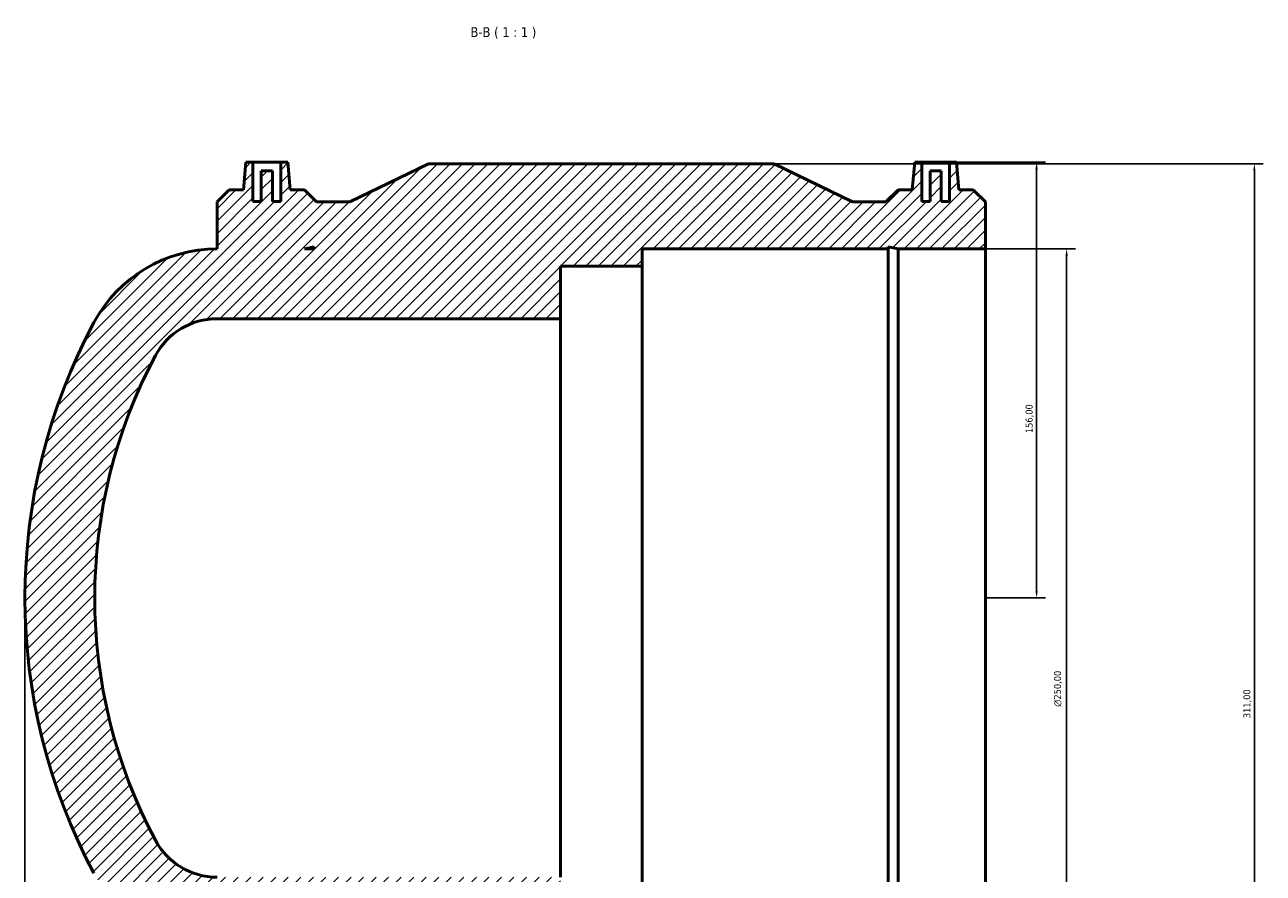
# Model space of a CAD drawing. Header units: millimetres. Extents: x -188 to 1390, y -239 to 1632.
# Tile 7 of 8: x 334 to 778, y 1328 to 1632. Entities that reach past the tile are written whole.
import ezdxf

# ---------------------------------------------------------------- set-up
doc = ezdxf.new("R2010")
doc.units = ezdxf.units.MM
for name, color, linetype, lineweight in [('Dimension (ISO)', 7, 'Continuous', 25), ('Hatch (ISO)', 7, 'Continuous', 18), ('Symbol (ISO)', 7, 'Continuous', 25), ('Visible (ISO)', 7, 'Continuous', 50)]:
    doc.layers.add(name, color=color, linetype=linetype, lineweight=lineweight)
doc.styles.add('Label Text (ISO)', font='tahoma.ttf')
doc.styles.add('Note Text (ISO)', font='tahoma.ttf')
doc.dimstyles.new('Default (ISO)', dxfattribs={"dimtxt": 2.5, "dimasz": 2.5, "dimexe": 3.174999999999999, "dimexo": 0, "dimgap": 0.762, "dimtad": 1, "dimrnd": 1e-08, "dimzin": 0, "dimtxsty": 'Note Text (ISO)', "dimcen": 0.09, "dimdle": 10, "dimclrd": 256, "dimclre": 256, "dimclrt": 232, "dimazin": 0, "dimtfac": 1.402080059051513, "dimtmove": 0, "dimatfit": 3, "dimfxl": 1, "dimtolj": 1, "dimtzin": 0, "dimlwd": -1, "dimlwe": -1, "dimarcsym": 0})

# ---------------------------------------------------------------- blocks, each defined once
blk = doc.blocks.new('*D8')
at = {"layer": 'Defpoints', "color": 0, "transparency": 16777216}
for p in [(678.5312187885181, 1551.889649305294), (678.5312187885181, 1301.889649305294), (707.6227194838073, 1301.889649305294)]:
    blk.add_point(p, dxfattribs=at)
at = {"layer": 'Dimension (ISO)', "transparency": 16777216}
for p, q in [((678.5312187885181, 1551.889649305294), (710.7977194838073, 1551.889649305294)), ((707.6227194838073, 1549.389649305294), (707.6227194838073, 1304.389649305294)), ((678.5312187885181, 1301.889649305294), (710.7977194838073, 1301.889649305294))]:
    blk.add_line(p, q, dxfattribs=at)
for points in [[(707.2060528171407, 1549.389649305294), (708.039386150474, 1549.389649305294), (707.6227194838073, 1551.889649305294)], [(707.2060528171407, 1304.389649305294), (708.039386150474, 1304.389649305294), (707.6227194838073, 1301.889649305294)]]:
    blk.add_solid(points, dxfattribs=at)
at = {"layer": 'Dimension (ISO)', "color": 232, "true_color": 0xca0064, "transparency": 16777216, "insert": (703.099221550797, 1387.895899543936), "char_height": 2.5, "attachment_point": 1, "rotation": 90, "style": 'Note Text (ISO)'}
blk.add_mtext('\\A1;\\fAIGDT|b0|i0;\\H2.5000;\\ln\\fTahoma|b0|i0;\\H2.5000;250,00', dxfattribs=at)
blk = doc.blocks.new('*D9')
at = {"layer": 'Defpoints', "color": 0, "transparency": 16777216}
for p in [(602.851218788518, 1582.389649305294), (602.851218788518, 1271.389649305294), (774.8512187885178, 1271.389649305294)]:
    blk.add_point(p, dxfattribs=at)
at = {"layer": 'Dimension (ISO)', "transparency": 16777216}
for p, q in [((602.851218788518, 1582.389649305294), (778.0262187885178, 1582.389649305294)), ((774.8512187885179, 1579.889649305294), (774.8512187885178, 1273.889649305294)), ((602.851218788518, 1271.389649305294), (778.0262187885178, 1271.389649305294))]:
    blk.add_line(p, q, dxfattribs=at)
for points in [[(774.4345521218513, 1579.889649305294), (775.2678854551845, 1579.889649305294), (774.8512187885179, 1582.389649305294)], [(774.4345521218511, 1273.889649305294), (775.2678854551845, 1273.889649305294), (774.8512187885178, 1271.389649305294)]]:
    blk.add_solid(points, dxfattribs=at)
at = {"layer": 'Dimension (ISO)', "color": 232, "true_color": 0xca0064, "transparency": 16777216, "insert": (770.9159481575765, 1383.827527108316), "char_height": 2.5, "attachment_point": 1, "rotation": 90, "style": 'Note Text (ISO)'}
blk.add_mtext('\\A1;311,00', dxfattribs=at)
blk = doc.blocks.new('*D10')
at = {"layer": 'Defpoints', "color": 0, "transparency": 16777216}
for p in [(665.6962187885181, 1582.889649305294), (678.5312187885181, 1426.889649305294), (696.8512187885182, 1426.889649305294)]:
    blk.add_point(p, dxfattribs=at)
at = {"layer": 'Dimension (ISO)', "transparency": 16777216}
for p, q in [((665.6962187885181, 1582.889649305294), (700.0262187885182, 1582.889649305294)), ((696.8512187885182, 1580.389649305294), (696.8512187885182, 1429.389649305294)), ((678.5312187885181, 1426.889649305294), (700.0262187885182, 1426.889649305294))]:
    blk.add_line(p, q, dxfattribs=at)
for points in [[(696.4345521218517, 1580.389649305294), (697.2678854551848, 1580.389649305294), (696.8512187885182, 1582.889649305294)], [(696.4345521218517, 1429.389649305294), (697.2678854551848, 1429.389649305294), (696.8512187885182, 1426.889649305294)]]:
    blk.add_solid(points, dxfattribs=at)
at = {"layer": 'Dimension (ISO)', "color": 232, "true_color": 0xca0064, "transparency": 16777216, "insert": (692.9176271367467, 1485.935821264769), "char_height": 2.5, "attachment_point": 1, "rotation": 90, "style": 'Note Text (ISO)'}
blk.add_mtext('\\A1;156,00', dxfattribs=at)
blk = doc.blocks.new('*D11')
at = {"layer": 'Defpoints', "color": 0, "transparency": 16777216}
for p in [(334.531218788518, 1426.889649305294), (678.5312187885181, 1301.889649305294), (334.531218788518, 1164.889649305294)]:
    blk.add_point(p, dxfattribs=at)
at = {"layer": 'Dimension (ISO)', "transparency": 16777216}
for p, q in [((334.531218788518, 1426.889649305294), (334.531218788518, 1161.714649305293)), ((678.5312187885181, 1301.889649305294), (678.5312187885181, 1161.714649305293)), ((676.0312187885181, 1164.889649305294), (337.031218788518, 1164.889649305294))]:
    blk.add_line(p, q, dxfattribs=at)
for points in [[(337.031218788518, 1165.30631597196), (337.031218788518, 1164.472982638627), (334.531218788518, 1164.889649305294)], [(676.0312187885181, 1165.30631597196), (676.0312187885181, 1164.472982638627), (678.5312187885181, 1164.889649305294)]]:
    blk.add_solid(points, dxfattribs=at)
at = {"layer": 'Dimension (ISO)', "color": 232, "true_color": 0xca0064, "transparency": 16777216, "insert": (470.9690965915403, 1168.824919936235), "char_height": 2.5, "attachment_point": 1, "style": 'Note Text (ISO)'}
blk.add_mtext('\\A1;344,00', dxfattribs=at)

msp = doc.modelspace()

# ---------------------------------------------------------------- hatches: boundary and pattern name
at = {"layer": 'Hatch (ISO)'}
h = msp.add_hatch(dxfattribs=at)
h.set_pattern_fill('ANSI31', color=256, scale=25.4, style=0)
h.set_pattern_definition([(45, (0, 0), (-2.245064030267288, 2.245064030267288), [])])
edge = h.paths.add_edge_path()
edge.add_ellipse((543.5322826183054, 1426.889649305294), major_axis=(-184.2891536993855, 98.58474786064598), ratio=1, start_angle=0, end_angle=56.28875247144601)
edge.add_ellipse((403.331218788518, 1351.889649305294), major_axis=(-44.0880898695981, -23.58474786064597), ratio=1, start_angle=9.16e-14, end_angle=61.855623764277)
edge.add_line((403.331218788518, 1301.889649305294), (403.331218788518, 1285.104749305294))
edge.add_line((403.331218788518, 1285.104749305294), (407.716318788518, 1280.719649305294))
edge.add_line((407.716318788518, 1280.719649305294), (434.6161187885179, 1280.719649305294))
edge.add_line((434.616118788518, 1280.719649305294), (439.001218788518, 1285.104749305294))
edge.add_line((439.001218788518, 1285.104749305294), (450.8912187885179, 1285.104749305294))
edge.add_line((450.891218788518, 1285.104749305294), (479.011218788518, 1271.389649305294))
edge.add_line((479.011218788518, 1271.389649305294), (602.851218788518, 1271.389649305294))
edge.add_line((602.851218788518, 1271.389649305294), (630.971218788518, 1285.104749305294))
edge.add_line((630.971218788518, 1285.104749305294), (642.861218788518, 1285.104749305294))
edge.add_line((642.861218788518, 1285.104749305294), (647.2463187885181, 1280.719649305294))
edge.add_line((647.2463187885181, 1280.719649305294), (674.146118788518, 1280.719649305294))
edge.add_line((674.146118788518, 1280.719649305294), (678.5312187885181, 1285.104749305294))
edge.add_line((678.5312187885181, 1285.104749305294), (678.5312187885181, 1301.889649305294))
edge.add_line((678.5312187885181, 1301.889649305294), (647.2463187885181, 1301.889649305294))
edge.add_line((647.2463187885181, 1301.889649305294), (643.7203978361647, 1301.140191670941))
edge.add_line((643.7203978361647, 1301.140191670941), (643.7203978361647, 1301.889649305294))
edge.add_line((643.7203978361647, 1301.889649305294), (555.531218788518, 1301.889649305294))
edge.add_line((555.531218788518, 1301.889649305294), (555.531218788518, 1308.139649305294))
edge.add_line((555.531218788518, 1308.139649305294), (526.3312187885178, 1308.139649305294))
edge.add_line((526.3312187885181, 1308.139649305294), (526.3312187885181, 1326.889649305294))
edge.add_line((526.3312187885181, 1326.889649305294), (403.331218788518, 1326.889649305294))
edge.add_ellipse((403.331218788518, 1351.889649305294), major_axis=(-3.55e-14, -25.00000000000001), ratio=1, start_angle=298.1443762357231, end_angle=360, ccw=False)
edge.add_ellipse((543.5322826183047, 1426.889649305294), major_axis=(-162.2451087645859, -86.79237393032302), ratio=1, start_angle=303.7112475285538, end_angle=360, ccw=False)
edge.add_ellipse((403.331218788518, 1501.889649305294), major_axis=(-22.04404493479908, 11.792373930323), ratio=1, start_angle=298.14437623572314, end_angle=360, ccw=False)
edge.add_line((403.331218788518, 1526.889649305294), (526.3312187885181, 1526.889649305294))
edge.add_line((526.3312187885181, 1526.889649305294), (526.3312187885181, 1545.639649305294))
edge.add_line((526.3312187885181, 1545.639649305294), (555.531218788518, 1545.639649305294))
edge.add_line((555.531218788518, 1545.639649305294), (555.531218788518, 1551.889649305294))
edge.add_line((555.531218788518, 1551.889649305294), (643.7203978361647, 1551.889649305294))
edge.add_line((643.7203978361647, 1551.889649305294), (643.7203978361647, 1552.639106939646))
edge.add_line((643.7203978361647, 1552.639106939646), (647.246318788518, 1551.889649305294))
edge.add_line((647.2463187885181, 1551.889649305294), (678.5312187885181, 1551.889649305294))
edge.add_line((678.5312187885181, 1551.889649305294), (678.5312187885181, 1568.674549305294))
edge.add_line((678.5312187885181, 1568.674549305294), (674.1461187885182, 1573.059649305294))
edge.add_line((674.146118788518, 1573.059649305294), (669.0562323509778, 1573.059649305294))
edge.add_line((669.0562323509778, 1573.059649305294), (668.196218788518, 1582.889649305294))
edge.add_line((668.196218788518, 1582.889649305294), (665.6962187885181, 1582.889649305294))
edge.add_line((665.6962187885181, 1582.889649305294), (665.6962187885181, 1568.889649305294))
edge.add_line((665.6962187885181, 1568.889649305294), (662.696218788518, 1568.889649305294))
edge.add_line((662.696218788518, 1568.889649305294), (662.696218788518, 1579.889649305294))
edge.add_line((662.696218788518, 1579.889649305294), (658.696218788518, 1579.889649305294))
edge.add_line((658.696218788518, 1579.889649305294), (658.696218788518, 1568.889649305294))
edge.add_line((658.696218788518, 1568.889649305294), (655.696218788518, 1568.889649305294))
edge.add_line((655.696218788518, 1568.889649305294), (655.696218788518, 1582.889649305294))
edge.add_line((655.696218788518, 1582.889649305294), (653.1962187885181, 1582.889649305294))
edge.add_line((653.1962187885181, 1582.889649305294), (652.3362052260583, 1573.059649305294))
edge.add_line((652.3362052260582, 1573.059649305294), (647.246318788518, 1573.059649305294))
edge.add_line((647.2463187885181, 1573.059649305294), (642.861218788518, 1568.674549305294))
edge.add_line((642.861218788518, 1568.674549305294), (630.971218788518, 1568.674549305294))
edge.add_line((630.971218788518, 1568.674549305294), (602.851218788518, 1582.389649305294))
edge.add_line((602.851218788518, 1582.389649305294), (479.011218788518, 1582.389649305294))
edge.add_line((479.011218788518, 1582.389649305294), (450.8912187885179, 1568.674549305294))
edge.add_line((450.891218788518, 1568.674549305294), (439.001218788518, 1568.674549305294))
edge.add_line((439.001218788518, 1568.674549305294), (434.6161187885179, 1573.059649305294))
edge.add_line((434.616118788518, 1573.059649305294), (429.5262323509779, 1573.059649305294))
edge.add_line((429.5262323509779, 1573.059649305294), (428.666218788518, 1582.889649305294))
edge.add_line((428.666218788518, 1582.889649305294), (426.1662187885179, 1582.889649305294))
edge.add_line((426.1662187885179, 1582.889649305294), (426.1662187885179, 1568.889649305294))
edge.add_line((426.1662187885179, 1568.889649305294), (423.166218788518, 1568.889649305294))
edge.add_line((423.166218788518, 1568.889649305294), (423.166218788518, 1579.889649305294))
edge.add_line((423.166218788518, 1579.889649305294), (419.166218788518, 1579.889649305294))
edge.add_line((419.166218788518, 1579.889649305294), (419.166218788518, 1568.889649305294))
edge.add_line((419.166218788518, 1568.889649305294), (416.166218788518, 1568.889649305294))
edge.add_line((416.166218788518, 1568.889649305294), (416.166218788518, 1582.889649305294))
edge.add_line((416.166218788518, 1582.889649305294), (413.6662187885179, 1582.889649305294))
edge.add_line((413.6662187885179, 1582.889649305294), (412.8062052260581, 1573.059649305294))
edge.add_line((412.8062052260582, 1573.059649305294), (407.716318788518, 1573.059649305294))
edge.add_line((407.716318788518, 1573.059649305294), (403.3312187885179, 1568.674549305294))
edge.add_line((403.331218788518, 1568.674549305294), (403.331218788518, 1551.889649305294))
edge.add_ellipse((403.3312187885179, 1501.889649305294), major_axis=(3.55e-14, 49.99999999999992), ratio=1, start_angle=0, end_angle=61.85562376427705)
h.paths.add_polyline_path([(434.616118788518, 1301.889649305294), (438.1420397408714, 1301.889649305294), (438.1420397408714, 1301.140191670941)], flags=0)
h.paths.add_polyline_path([(438.1420397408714, 1551.889649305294), (434.616118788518, 1551.889649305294), (438.1420397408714, 1552.639106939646)], flags=0)

# ---------------------------------------------------------------- linework, layer by layer
at = {"layer": 'Visible (ISO)'}
for p, q in [((413.6662187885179, 1582.889649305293), (412.8062052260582, 1573.059649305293)), ((416.166218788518, 1582.889649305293), (413.6662187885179, 1582.889649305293)), ((416.166218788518, 1568.889649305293), (416.166218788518, 1582.889649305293)), ((416.166218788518, 1582.889649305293), (426.1662187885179, 1582.889649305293)), ((423.166218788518, 1579.889649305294), (419.166218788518, 1579.889649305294)), ((419.166218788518, 1579.889649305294), (419.166218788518, 1568.889649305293)), ((423.166218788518, 1568.889649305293), (423.166218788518, 1579.889649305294)), ((428.666218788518, 1582.889649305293), (426.1662187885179, 1582.889649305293)), ((426.1662187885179, 1582.889649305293), (426.1662187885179, 1568.889649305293)), ((429.5262323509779, 1573.059649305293), (428.666218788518, 1582.889649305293)), ((479.011218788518, 1582.389649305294), (450.891218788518, 1568.674549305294)), ((602.851218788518, 1582.389649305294), (479.011218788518, 1582.389649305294)), ((630.971218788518, 1568.674549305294), (602.851218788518, 1582.389649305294)), ((653.1962187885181, 1582.889649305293), (652.3362052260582, 1573.059649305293)), ((655.696218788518, 1582.889649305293), (653.1962187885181, 1582.889649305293)), ((655.696218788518, 1568.889649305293), (655.696218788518, 1582.889649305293)), ((655.696218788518, 1582.889649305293), (665.6962187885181, 1582.889649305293)), ((662.696218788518, 1579.889649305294), (658.696218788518, 1579.889649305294)), ((658.696218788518, 1579.889649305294), (658.696218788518, 1568.889649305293)), ((662.696218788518, 1568.889649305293), (662.696218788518, 1579.889649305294)), ((668.196218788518, 1582.889649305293), (665.6962187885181, 1582.889649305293)), ((665.6962187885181, 1582.889649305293), (665.6962187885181, 1568.889649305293)), ((669.0562323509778, 1573.059649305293), (668.196218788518, 1582.889649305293)), ((407.716318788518, 1573.059649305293), (403.331218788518, 1568.674549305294)), ((412.8062052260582, 1573.059649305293), (407.716318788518, 1573.059649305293)), ((434.616118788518, 1573.059649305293), (429.5262323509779, 1573.059649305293)), ((439.001218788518, 1568.674549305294), (434.616118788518, 1573.059649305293)), ((647.2463187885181, 1573.059649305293), (642.861218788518, 1568.674549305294)), ((652.3362052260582, 1573.059649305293), (647.2463187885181, 1573.059649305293)), ((674.146118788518, 1573.059649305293), (669.0562323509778, 1573.059649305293)), ((678.5312187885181, 1568.674549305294), (674.146118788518, 1573.059649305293)), ((403.331218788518, 1568.674549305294), (403.331218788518, 1551.889649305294)), ((419.166218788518, 1568.889649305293), (416.166218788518, 1568.889649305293)), ((426.1662187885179, 1568.889649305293), (423.166218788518, 1568.889649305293)), ((450.891218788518, 1568.674549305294), (439.001218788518, 1568.674549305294)), ((642.861218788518, 1568.674549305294), (630.971218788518, 1568.674549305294)), ((658.696218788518, 1568.889649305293), (655.696218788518, 1568.889649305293)), ((665.6962187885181, 1568.889649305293), (662.696218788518, 1568.889649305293)), ((678.5312187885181, 1551.889649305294), (678.5312187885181, 1568.674549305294)), ((434.616118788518, 1551.889649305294), (438.1420397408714, 1552.639106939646)), ((438.1420397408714, 1552.639106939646), (438.1420397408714, 1551.889649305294)), ((643.7203978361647, 1551.889649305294), (643.7203978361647, 1552.639106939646)), ((643.7203978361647, 1552.639106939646), (647.2463187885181, 1551.889649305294)), ((438.1420397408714, 1551.889649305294), (434.616118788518, 1551.889649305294)), ((555.531218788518, 1545.639649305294), (555.531218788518, 1551.889649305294)), ((555.531218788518, 1551.889649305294), (643.7203978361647, 1551.889649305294)), ((643.7203978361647, 1301.889649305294), (643.7203978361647, 1551.889649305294)), ((647.2463187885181, 1551.889649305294), (678.5312187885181, 1551.889649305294)), ((647.2463187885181, 1301.889649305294), (647.2463187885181, 1551.889649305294)), ((678.5312187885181, 1301.889649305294), (678.5312187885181, 1551.889649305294)), ((526.3312187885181, 1526.889649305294), (526.3312187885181, 1545.639649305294)), ((526.3312187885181, 1545.639649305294), (555.531218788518, 1545.639649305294)), ((555.531218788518, 1308.139649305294), (555.531218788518, 1545.639649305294)), ((403.3312187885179, 1526.889649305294), (526.3312187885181, 1526.889649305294)), ((526.3312187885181, 1326.889649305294), (526.3312187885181, 1526.889649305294))]:
    msp.add_line(p, q, dxfattribs=at)
for centre, radius, start, end in [((403.3312187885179, 1501.889649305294), 49.99999999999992, 90, 151.855623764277), ((403.331218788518, 1501.889649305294), 25.00000000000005, 90, 151.8556237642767), ((543.5322826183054, 1426.889649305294), 209.0010638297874, 151.855623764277, 208.1443762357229), ((543.5322826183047, 1426.889649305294), 184.0010638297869, 151.8556237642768, 208.1443762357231), ((403.331218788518, 1351.889649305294), 25.00000000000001, 208.1443762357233, 269.9999999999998)]:
    msp.add_arc(centre, radius, start, end, dxfattribs=at)

# ---------------------------------------------------------------- texts
at = {"layer": 'Symbol (ISO)', "insert": (494.092321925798, 1627.1396493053), "char_height": 3.499999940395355, "attachment_point": 7, "style": 'Label Text (ISO)'}
msp.add_mtext('B-B ( 1 : 1 )', dxfattribs=at)

# ---------------------------------------------------------------- dimensions: what is measured, and where the dimension line sits
at = {"layer": 'Dimension (ISO)'}
for base, p1, p2, angle, picture, middle in [((774.8512187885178, 1271.389649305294), (602.851218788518, 1582.389649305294), (602.851218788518, 1271.389649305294), 90, '*D9', (774.8512187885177, 1388.889649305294)), ((696.8512187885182, 1426.889649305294), (665.6962187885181, 1582.889649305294), (678.5312187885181, 1426.889649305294), 90, '*D10', (696.851218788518, 1490.889649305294)), ((334.531218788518, 1164.889649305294), (678.5312187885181, 1301.889649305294), (334.531218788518, 1426.889649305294), 180, '*D11', (476.0312187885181, 1164.889649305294))]:
    dim = msp.add_linear_dim(base=base, p1=p1, p2=p2, angle=angle, dimstyle='Default (ISO)', override={"dimdec": 2, "dimtp": 0, "dimtm": 0, "dimtdec": 2, "dimtofl": 0, "dimatfit": 1}, dxfattribs=at)
    dim.commit()
    dim.dimension.update_dxf_attribs({"geometry": picture, "text_midpoint": middle, "dimtype": 160})
dim = msp.add_linear_dim(base=(707.6227194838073, 1301.889649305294), p1=(678.5312187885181, 1551.889649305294), p2=(678.5312187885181, 1301.889649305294), angle=90, text='\\fAIGDT|b0|i0;\\H2.5000;\\ln\\fTahoma|b0|i0;\\H2.5000;<>', dimstyle='Default (ISO)', override={"dimdec": 2, "dimtp": 0, "dimtm": 0, "dimtdec": 2, "dimtofl": 0, "dimatfit": 1}, dxfattribs=at)
dim.commit()
dim.dimension.update_dxf_attribs({"geometry": '*D8', "text_midpoint": (707.6227194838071, 1394.389649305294), "dimtype": 160})

doc.saveas('drawing.dxf')
